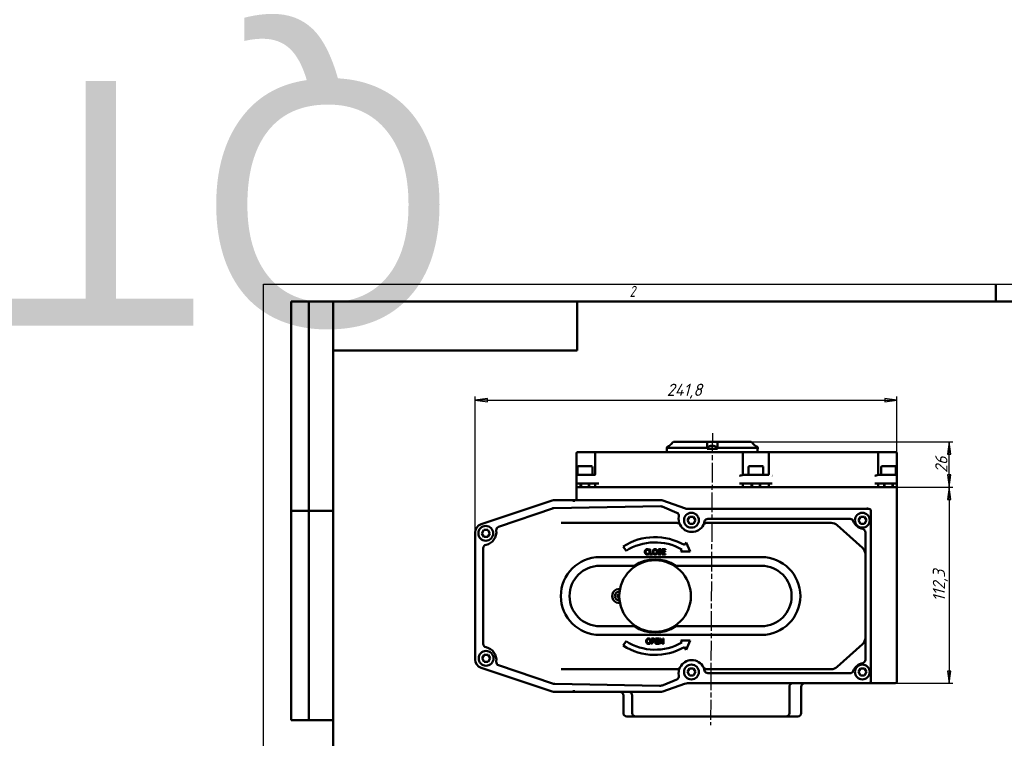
# Model space of a CAD drawing. Header units: millimetres. Extents: x -2878 to 5817, y -195 to 746.
# Tile 6 of 11: x -140 to 425, y 334 to 746. Entities that reach past the tile are written whole.
import ezdxf
from ezdxf.enums import TextEntityAlignment as Align

# ---------------------------------------------------------------- set-up
doc = ezdxf.new("R2018")
doc.units = ezdxf.units.MM
doc.header["$LTSCALE"] = 2
doc.linetypes.add('CHAIN', pattern=[0.7087, 0.4724, -0.0591, 0.1181, -0.0591])
for name, color, linetype, lineweight in [('Видимый контур (ГОСТ)', 7, 'Continuous', 50), ('Кромка (ГОСТ)', 7, 'Continuous', 50), ('Линия резьбы (ГОСТ)', 7, 'Continuous', 25), ('Обозначение (ГОСТ)', 7, 'Continuous', 25), ('Осевая линия (ГОСТ)', 7, 'Continuous', 25), ('Размер (ГОСТ)', 7, 'Continuous', 25), ('Эскизная геометрия (ГОСТ)', 7, 'Continuous', 50)]:
    doc.layers.add(name, color=color, linetype=linetype, lineweight=lineweight)
doc.styles.add('Альтернативный текст (ГОСТ)', font='arial.ttf', dxfattribs={"width": 0.8})
doc.styles.add('Обычный текст (ГОСТ)', font='GOST Common Italic.ttf')
doc.dimstyles.new('Обычный (ГОСТ)', dxfattribs={"dimscale": 2, "dimtxt": 3.5, "dimasz": 3.5, "dimexe": 1, "dimexo": 0, "dimgap": 0.5, "dimtad": 1, "dimtxsty": 'Обычный текст (ГОСТ)', "dimblk": 'Filled-1', "dimcen": 0.09, "dimdle": 15, "dimclrd": 256, "dimclre": 256, "dimclrt": 256, "dimazin": 2, "dimtfac": 0.714286, "dimtdec": 3, "dimtmove": 0, "dimatfit": 3, "dimfxl": 1, "dimtolj": 1, "dimlwd": 25, "dimlwe": 25, "dimarcsym": 0})

# ---------------------------------------------------------------- blocks, each defined once
blk = doc.blocks.new('Рамки ГОСТ - Рамка')
at = {"layer": 'Кромка (ГОСТ)', "lineweight": 25}
for p, q in [((0, 0), (0, 297)), ((0, 297), (420, 297))]:
    blk.add_line(p, q, dxfattribs=at)
at = {"layer": 'Кромка (ГОСТ)'}
for p, q in [((210, 292), (210, 297)), ((415, 292), (20, 292)), ((20, 292), (20, 5))]:
    blk.add_line(p, q, dxfattribs=at)
at = {"layer": 'Кромка (ГОСТ)', "insert": (105, 296.5), "char_height": 3.17, "width": 5.2328, "attachment_point": 1, "style": 'Альтернативный текст (ГОСТ)'}
blk.add_mtext('\\fGOST Common|b0|i1;{\\H3.1700;2}', dxfattribs=at)
blk = doc.blocks.new('ГОСТ - Доп. графы 2')
at = {"layer": 'Эскизная геометрия (ГОСТ)'}
for p, q in [((-12, 0), (-12, 120)), ((-12, 120), (0, 120)), ((-7, 0), (-7, 120)), ((-12, 60), (0, 60)), ((0, 0), (-12, 0))]:
    blk.add_line(p, q, dxfattribs=at)
at = {"layer": 'Обозначение (ГОСТ)', "lineweight": 30, "flags": 17}
for tag, p in [('Первичная_применяемость', (-3.65, 90.03)), ('Справочный_номер', (-3.55, 30.02))]:
    blk.add_attdef(tag, text='', height=3.17, rotation=90, dxfattribs=at).set_placement(p, align=Align.MIDDLE_CENTER)
blk = doc.blocks.new('ГОСТ - Доп. графы 3')
at = {"layer": 'Эскизная геометрия (ГОСТ)'}
for p, q in [((0, 0), (70, 0)), ((70, 0), (70, -14)), ((70, -14), (0, -14))]:
    blk.add_line(p, q, dxfattribs=at)
at = {"layer": 'Обозначение (ГОСТ)', "lineweight": 30}
blk.add_attdef('ОБОЗНАЧЕНИЕ', text='', height=5, rotation=180, dxfattribs=at).set_placement((34.94, -6.97), align=Align.MIDDLE_CENTER)
blk = doc.blocks.new('Filled-1')
at = {"color": 0}
for p, q in [((0, 0), (-1, 0.143)), ((-1, 0.143), (-1, -0.143)), ((-1, 0), (0, 0)), ((-1, -0.143), (0, 0))]:
    blk.add_line(p, q, dxfattribs=at)
at = {"color": 0, "flags": 128}
blk.add_lwpolyline([(-1, -0.143), (0, 0), (-1, 0.143), (-1, -0.143)], dxfattribs=at)
at = {"color": 0}
blk.add_solid([(-1, -0.143), (0, 0), (-1, 0.143), (-1, -0.143)], dxfattribs=at)
blk = doc.blocks.new('*D9')
at = {"layer": 'Defpoints', "color": 0, "linetype": 'Continuous', "transparency": 16777216}
for p in [(363.23, 527.48), (363.23, 477.48), (121.43, 451.58)]:
    blk.add_point(p, dxfattribs=at)
at = {"layer": 'Размер (ГОСТ)', "linetype": 'Continuous', "lineweight": 25, "transparency": 16777216}
for p, q in [((121.43, 451.58), (121.43, 529.48)), ((128.43, 527.48), (356.23, 527.48)), ((363.23, 477.48), (363.23, 529.48))]:
    blk.add_line(p, q, dxfattribs=at)
at = {"layer": 'Размер (ГОСТ)', "linetype": 'Continuous', "lineweight": 25, "transparency": 16777216, "xscale": 7, "yscale": 7, "zscale": 7, "rotation": 180}
blk.add_blockref('Filled-1', (121.43, 527.48), dxfattribs=at)
at = {"layer": 'Размер (ГОСТ)', "linetype": 'Continuous', "lineweight": 25, "transparency": 16777216, "xscale": 7, "yscale": 7, "zscale": 7}
blk.add_blockref('Filled-1', (363.23, 527.48), dxfattribs=at)
at = {"layer": 'Размер (ГОСТ)', "linetype": 'Continuous', "lineweight": 25, "transparency": 16777216, "insert": (231.33, 536.88), "char_height": 7, "attachment_point": 1, "style": 'Обычный текст (ГОСТ)'}
blk.add_mtext('\\A1;241,8', dxfattribs=at)
blk = doc.blocks.new('*D19')
at = {"layer": 'Defpoints', "color": 0, "linetype": 'Continuous', "transparency": 16777216}
for p in [(279.73, 503.58), (393.23, 503.58), (363.23, 477.58)]:
    blk.add_point(p, dxfattribs=at)
at = {"layer": 'Размер (ГОСТ)', "linetype": 'Continuous', "lineweight": 25, "transparency": 16777216}
for p, q in [((279.73, 503.58), (395.23, 503.58)), ((393.23, 484.58), (393.23, 496.58)), ((363.23, 477.58), (395.23, 477.58))]:
    blk.add_line(p, q, dxfattribs=at)
at = {"layer": 'Размер (ГОСТ)', "linetype": 'Continuous', "lineweight": 25, "transparency": 16777216, "xscale": 7, "yscale": 7, "zscale": 7}
for p, rotation in [((393.23, 503.58), 90), ((393.23, 477.58), 270)]:
    blk.add_blockref('Filled-1', p, dxfattribs=dict(at, rotation=rotation))
at = {"layer": 'Размер (ГОСТ)', "linetype": 'Continuous', "lineweight": 25, "transparency": 16777216, "insert": (385.23, 485.76), "char_height": 7, "attachment_point": 1, "rotation": 90, "style": 'Обычный текст (ГОСТ)'}
blk.add_mtext('\\A1;26', dxfattribs=at)
blk = doc.blocks.new('*D20')
at = {"layer": 'Defpoints', "color": 0, "linetype": 'Continuous', "transparency": 16777216}
for p in [(363.23, 477.48), (361.23, 365.18), (393.23, 365.18)]:
    blk.add_point(p, dxfattribs=at)
at = {"layer": 'Размер (ГОСТ)', "linetype": 'Continuous', "lineweight": 25, "transparency": 16777216}
for p, q in [((363.23, 477.48), (395.23, 477.48)), ((393.23, 470.48), (393.23, 372.18)), ((361.23, 365.18), (395.23, 365.18))]:
    blk.add_line(p, q, dxfattribs=at)
at = {"layer": 'Размер (ГОСТ)', "linetype": 'Continuous', "lineweight": 25, "transparency": 16777216, "xscale": 7, "yscale": 7, "zscale": 7}
for p, rotation in [((393.23, 477.48), 90), ((393.23, 365.18), 270)]:
    blk.add_blockref('Filled-1', p, dxfattribs=dict(at, rotation=rotation))
at = {"layer": 'Размер (ГОСТ)', "linetype": 'Continuous', "lineweight": 25, "transparency": 16777216, "insert": (383.83, 412.07), "char_height": 7, "attachment_point": 1, "rotation": 90, "style": 'Обычный текст (ГОСТ)'}
blk.add_mtext('\\A1;112,3', dxfattribs=at)

msp = doc.modelspace()

# ---------------------------------------------------------------- linework, layer by layer
at = {"layer": 'Видимый контур (ГОСТ)'}
for p, q in [((235.067, 503.58), (235.067, 503.58)), ((235.067, 503.58), (254.677, 503.58)), ((254.677, 503.58), (260.13, 503.58)), ((260.13, 503.58), (279.736, 503.58)), ((179.559, 497.08), (179.559, 484.08)), ((180.059, 497.58), (181.766, 497.58)), ((190.763, 497.58), (181.766, 497.58)), ((190.263, 497.08), (190.263, 485.08)), ((190.763, 497.58), (192.263, 497.58)), ((272.973, 497.58), (192.263, 497.58)), ((231.316, 499.98), (231.316, 499.58)), ((231.316, 499.58), (231.41, 499.58)), ((231.401, 497.58), (231.401, 499.58)), ((231.41, 499.58), (231.575, 499.58)), ((231.575, 500.08), (231.575, 499.58)), ((254.404, 500.08), (231.575, 500.08)), ((254.404, 499.58), (254.404, 500.08)), ((254.404, 499.58), (256.684, 499.58)), ((254.866, 499.98), (254.866, 499.58)), ((256.684, 499.58), (258.041, 499.58)), ((257.484, 501.087), (256.841, 501.087)), ((257.05, 501.304), (257.069, 501.087)), ((258.041, 499.58), (260.404, 499.58)), ((258.782, 501.087), (258.704, 501.087)), ((259.866, 499.98), (259.866, 499.58)), ((260.404, 500.08), (260.404, 499.58)), ((283.228, 500.08), (260.404, 500.08)), ((272.973, 497.58), (274.473, 497.58)), ((290.26, 497.58), (274.473, 497.58)), ((274.973, 485.08), (274.973, 497.08)), ((282.402, 501.087), (282.324, 501.087)), ((283.228, 499.58), (283.228, 500.08)), ((283.228, 499.58), (283.391, 499.58)), ((283.391, 499.58), (283.486, 499.58)), ((283.401, 497.58), (283.401, 499.58)), ((283.486, 499.98), (283.486, 499.58)), ((289.76, 497.08), (289.76, 485.08)), ((290.26, 497.58), (291.76, 497.58)), ((350.5, 497.58), (291.76, 497.58)), ((350.5, 497.58), (352, 497.58)), ((361.017, 497.58), (352, 497.58)), ((352.5, 485.08), (352.5, 497.08)), ((361.017, 497.58), (362.728, 497.58)), ((363.228, 484.08), (363.228, 497.08)), ((180.139, 489.08), (180.139, 484.58)), ((180.639, 489.58), (188.139, 489.58)), ((188.639, 489.08), (188.639, 484.58)), ((278.139, 489.08), (278.139, 484.58)), ((278.639, 489.58), (286.139, 489.58)), ((286.639, 489.08), (286.639, 484.58)), ((354.189, 489.08), (354.189, 484.58)), ((354.689, 489.58), (362.189, 489.58)), ((362.689, 489.08), (362.689, 484.58)), ((179.559, 484.08), (179.559, 479.58)), ((180.059, 484.58), (181.559, 484.58)), ((183.841, 484.58), (181.559, 484.58)), ((183.841, 484.58), (184.938, 484.58)), ((190.263, 484.58), (184.938, 484.58)), ((281.841, 484.58), (274.973, 484.58)), ((281.841, 484.58), (282.938, 484.58)), ((289.76, 484.58), (282.938, 484.58)), ((358.17, 484.58), (352.5, 484.58)), ((358.17, 484.58), (358.708, 484.58)), ((361.228, 484.58), (358.708, 484.58)), ((361.228, 484.58), (362.728, 484.58)), ((363.228, 479.58), (363.228, 484.08)), ((179.559, 479.58), (179.559, 477.58)), ((181.559, 479.58), (179.559, 479.58)), ((181.835, 477.58), (179.559, 477.58)), ((179.559, 477.48), (179.559, 470.68)), ((179.559, 477.48), (181.559, 477.48)), ((181.559, 479.58), (192.263, 479.58)), ((181.559, 477.48), (361.228, 477.48)), ((181.835, 477.58), (181.889, 477.58)), ((181.889, 479.58), (181.889, 477.48)), ((186.889, 479.58), (186.889, 477.48)), ((186.889, 477.58), (190.263, 477.58)), ((190.263, 477.58), (190.263, 479.58)), ((192.263, 477.58), (190.263, 477.58)), ((192.263, 477.58), (272.973, 477.58)), ((211.985, 477.48), (211.985, 477.58)), ((246.471, 477.48), (246.471, 477.58)), ((272.973, 479.58), (291.76, 479.58)), ((274.973, 477.58), (272.973, 477.58)), ((274.973, 477.58), (274.973, 479.58)), ((274.973, 477.58), (279.889, 477.58)), ((279.889, 479.58), (279.889, 477.48)), ((284.889, 479.58), (284.889, 477.48)), ((284.889, 477.58), (289.76, 477.58)), ((289.76, 477.58), (289.76, 479.58)), ((291.76, 477.58), (289.76, 477.58)), ((291.76, 477.58), (350.5, 477.58)), ((350.5, 479.58), (361.228, 479.58)), ((352.5, 477.58), (350.5, 477.58)), ((352.5, 477.58), (352.5, 479.58)), ((352.5, 477.58), (355.939, 477.58)), ((355.939, 479.58), (355.939, 477.48)), ((360.939, 479.58), (360.939, 477.48)), ((360.939, 477.58), (360.947, 477.58)), ((363.228, 477.58), (360.947, 477.58)), ((363.228, 479.58), (361.228, 479.58)), ((361.228, 477.48), (363.228, 477.48)), ((363.228, 477.58), (363.228, 479.58)), ((363.228, 366.18), (363.228, 477.48)), ((165.658, 469.923), (124.847, 456.319)), ((177.97, 470.18), (167.239, 470.18)), ((177.97, 470.18), (177.97, 469.18)), ((178.97, 470.18), (177.97, 470.18)), ((177.97, 469.17), (177.97, 469.18)), ((227.884, 470.18), (178.97, 470.18)), ((242.003, 465.295), (228.552, 470.065)), ((166.428, 465.539), (134.912, 454.875)), ((166.341, 466.038), (166.428, 465.539)), ((227.812, 466.602), (166.428, 465.539)), ((166.428, 465.539), (166.514, 465.041)), ((237.04, 462.956), (228.612, 466.45)), ((347.228, 465.18), (242.672, 465.18)), ((348.228, 366.18), (348.228, 464.18)), ((243.15, 458.644), (244.304, 460.644)), ((244.304, 456.644), (243.15, 458.644)), ((244.304, 460.644), (246.614, 460.644)), ((246.614, 460.644), (247.769, 458.644)), ((247.769, 458.644), (246.614, 456.644)), ((336.388, 459.399), (254.906, 459.399)), ((341.15, 458.644), (342.304, 460.644)), ((342.304, 456.644), (341.15, 458.644)), ((342.304, 460.644), (344.614, 460.644)), ((344.614, 460.644), (345.769, 458.644)), ((345.769, 458.644), (344.614, 456.644)), ((125.232, 451.094), (126.387, 453.094)), ((126.387, 453.094), (128.696, 453.094)), ((128.696, 453.094), (129.851, 451.094)), ((203.07, 457.109), (170.781, 457.109)), ((237.143, 457.109), (203.07, 457.109)), ((246.614, 456.644), (244.304, 456.644)), ((325.585, 457.109), (254.096, 457.109)), ((343.535, 442.714), (328.925, 455.83)), ((344.614, 456.644), (342.304, 456.644)), ((345.195, 438.993), (345.195, 451.674)), ((121.428, 451.576), (121.428, 378.783)), ((126.387, 449.094), (125.232, 451.094)), ((128.696, 449.094), (126.387, 449.094)), ((129.851, 451.094), (128.696, 449.094)), ((126.114, 442.611), (126.114, 387.748)), ((206.348, 443.59), (207.969, 441.066)), ((221.011, 441.312), (221.042, 441.312)), ((221.042, 441.312), (221.042, 441.793)), ((221.414, 441.992), (221.414, 438.992)), ((221.813, 441.992), (221.414, 441.992)), ((221.813, 439.347), (221.813, 441.992)), ((228.131, 441.375), (228.16, 441.375)), ((228.16, 441.375), (228.16, 441.851)), ((230.56, 441.992), (228.683, 441.992)), ((228.683, 441.992), (228.683, 438.992)), ((229.082, 441.637), (230.56, 441.637)), ((229.082, 440.816), (229.082, 441.637)), ((230.46, 440.816), (229.082, 440.816)), ((229.082, 440.461), (230.46, 440.461)), ((229.082, 439.347), (229.082, 440.461)), ((230.46, 440.461), (230.46, 440.816)), ((230.56, 441.637), (230.56, 441.992)), ((239.928, 441.846), (239.283, 440.748)), ((239.283, 440.748), (244.766, 440.748)), ((242.328, 445.936), (241.446, 444.434)), ((244.766, 440.748), (242.328, 445.936)), ((285.55, 437.509), (192.889, 437.509)), ((221.042, 439.673), (221.013, 439.673)), ((221.042, 439.196), (221.042, 439.673)), ((221.414, 438.992), (223.152, 438.992)), ((223.152, 439.347), (221.813, 439.347)), ((223.152, 438.992), (223.152, 439.347)), ((226.237, 439.673), (226.237, 439.172)), ((226.267, 439.673), (226.237, 439.673)), ((228.683, 438.992), (230.56, 438.992)), ((230.56, 439.347), (229.082, 439.347)), ((230.56, 438.992), (230.56, 439.347)), ((345.195, 391.366), (345.195, 438.993)), ((212.728, 432.509), (192.889, 432.509)), ((285.55, 432.509), (236.451, 432.509)), ((192.889, 397.85), (212.728, 397.85)), ((236.451, 397.85), (285.55, 397.85)), ((192.889, 392.85), (285.55, 392.85)), ((222.61, 390.774), (222.61, 387.774)), ((223.364, 390.774), (222.61, 390.774)), ((223.009, 389.233), (223.009, 390.429)), ((223.009, 390.429), (223.339, 390.429)), ((226.762, 390.774), (224.886, 390.774)), ((224.886, 390.774), (224.886, 387.774)), ((225.284, 390.419), (226.762, 390.419)), ((225.284, 389.597), (225.284, 390.419)), ((226.663, 389.597), (225.284, 389.597)), ((226.663, 389.243), (226.663, 389.597)), ((226.762, 390.419), (226.762, 390.774)), ((227.2, 390.774), (227.2, 387.774)), ((227.766, 390.774), (227.2, 390.774)), ((227.572, 390.361), (228.899, 387.774)), ((227.572, 387.774), (227.572, 390.361)), ((228.975, 388.399), (227.766, 390.774)), ((228.975, 390.774), (228.975, 388.399)), ((229.347, 390.774), (228.975, 390.774)), ((229.347, 387.774), (229.347, 390.774)), ((239.283, 389.611), (239.928, 388.513)), ((244.766, 389.611), (239.283, 389.611)), ((242.328, 384.423), (244.766, 389.611)), ((345.195, 378.685), (345.195, 391.366)), ((207.969, 389.293), (206.348, 386.769)), ((222.61, 387.774), (223.009, 387.774)), ((223.281, 389.233), (223.009, 389.233)), ((223.009, 388.892), (223.347, 388.892)), ((223.009, 387.774), (223.009, 388.892)), ((224.886, 387.774), (226.762, 387.774)), ((225.284, 389.243), (226.663, 389.243)), ((225.284, 388.129), (225.284, 389.243)), ((226.762, 388.129), (225.284, 388.129)), ((226.762, 387.774), (226.762, 388.129)), ((227.2, 387.774), (227.572, 387.774)), ((228.899, 387.774), (229.347, 387.774)), ((241.446, 385.925), (242.328, 384.423)), ((328.925, 374.529), (343.535, 387.645)), ((125.402, 379.462), (126.557, 381.462)), ((126.557, 377.462), (125.402, 379.462)), ((126.557, 381.462), (128.866, 381.462)), ((128.866, 381.462), (130.021, 379.462)), ((130.021, 379.462), (128.866, 377.462)), ((124.847, 374.04), (165.658, 360.436)), ((128.866, 377.462), (126.557, 377.462)), ((134.912, 375.484), (165.69, 365.069)), ((170.781, 373.25), (203.07, 373.25)), ((203.07, 373.25), (237.143, 373.25)), ((243.15, 371.644), (244.304, 373.644)), ((244.304, 373.644), (246.614, 373.644)), ((246.614, 373.644), (247.769, 371.644)), ((254.096, 373.25), (325.585, 373.25)), ((341.15, 371.644), (342.304, 373.644)), ((342.304, 373.644), (344.614, 373.644)), ((344.614, 373.644), (345.769, 371.644)), ((229.189, 364.148), (237.04, 367.404)), ((244.304, 369.644), (243.15, 371.644)), ((246.614, 369.644), (244.304, 369.644)), ((247.769, 371.644), (246.614, 369.644)), ((254.906, 370.961), (336.388, 370.961)), ((342.304, 369.644), (341.15, 371.644)), ((344.614, 369.644), (342.304, 369.644)), ((345.769, 371.644), (344.614, 369.644)), ((167.206, 364.806), (227.187, 363.768)), ((229.039, 360.467), (241.517, 364.892)), ((243.188, 365.18), (347.228, 365.18)), ((301.602, 363.18), (301.602, 348.08)), ((308.401, 363.18), (308.401, 348.08)), ((347.228, 365.18), (349.228, 365.18)), ((349.228, 365.18), (361.228, 365.18)), ((362.228, 365.18), (361.228, 365.18)), ((167.239, 360.18), (177.97, 360.18)), ((177.97, 361.18), (177.97, 361.189)), ((177.97, 361.18), (177.97, 360.18)), ((177.97, 360.18), (178.97, 360.18)), ((178.97, 360.18), (227.367, 360.18)), ((206.401, 358.18), (206.401, 348.08)), ((211.497, 358.18), (211.497, 348.08)), ((213.497, 346.08), (208.401, 346.08)), ((223.988, 346.08), (213.497, 346.08)), ((223.988, 346.08), (231.219, 346.08)), ((281.598, 346.08), (231.219, 346.08)), ((281.598, 346.08), (288.829, 346.08)), ((299.602, 346.08), (288.829, 346.08)), ((306.401, 346.08), (299.602, 346.08))]:
    msp.add_line(p, q, dxfattribs=at)
for centre, radius in [((245.459, 458.644), 4.25), ((343.459, 458.644), 4.25), ((127.541, 451.094), 4.25), ((224.59, 415.18), 20.517), ((127.712, 379.462), 4.25), ((245.459, 371.644), 4.25), ((343.459, 371.644), 4.25)]:
    msp.add_circle(centre, radius, dxfattribs=at)
for centre, radius, start, end in [((180.059, 497.08), 0.5, 90, 180), ((190.763, 497.08), 0.5, 90, 180), ((232.316, 499.98), 1, 116.26077, 179.99), ((233.816, 496.94), 4.39, 109.45641, 116.26077), ((232.4, 500.947), 0.14, 100.62904, 109.45641), ((255.866, 499.98), 1, 116.26077, 179.99), ((257.366, 496.94), 4.39, 109.45641, 116.26077), ((255.951, 500.947), 0.14, 100.71529, 109.45641), ((258.782, 500.947), 0.14, 70.54359, 90), ((257.366, 496.94), 4.39, 63.73923, 70.54359), ((258.866, 499.98), 1, 0.01, 63.73923), ((274.473, 497.08), 0.5, 0, 90), ((282.402, 500.947), 0.14, 70.54359, 90), ((280.986, 496.94), 4.39, 63.73923, 70.54359), ((282.486, 499.98), 1, 0.01, 63.73923), ((290.26, 497.08), 0.5, 90, 180), ((352, 497.08), 0.5, 0, 90), ((362.728, 497.08), 0.5, 0, 90), ((180.639, 489.08), 0.5, 90, 180), ((188.139, 489.08), 0.5, 0, 90), ((278.639, 489.08), 0.5, 90, 180), ((286.139, 489.08), 0.5, 0, 90), ((354.689, 489.08), 0.5, 90, 180), ((362.189, 489.08), 0.5, 0, 90), ((180.059, 484.08), 0.5, 90, 180), ((189.763, 485.08), 0.5, 270, 0), ((275.473, 485.08), 0.5, 180, 270), ((289.26, 485.08), 0.5, 270, 0), ((353, 485.08), 0.5, 180, 270), ((362.728, 484.08), 0.5, 0, 90), ((167.239, 465.18), 5, 90, 108.43495), ((178.97, 415.18), 55, 90, 91.0418), ((179.059, 470.68), 0.5, 270, 0), ((227.884, 468.18), 2, 70.47499, 90), ((227.846, 464.603), 2, 67.47972, 90.99211), ((236.274, 461.108), 2, 349.63291, 67.47972), ((242.672, 467.18), 2, 250.47499, 270), ((347.228, 464.18), 1, 0, 90), ((245.619, 459.399), 7.5, 169.63291, 206.84023), ((245.619, 459.399), 7.5, 333.15977, 347.8468), ((254.906, 457.399), 2, 90, 167.8468), ((336.388, 457.399), 2, 22.02534, 90), ((345.195, 460.961), 7.5, 202.02534, 257.8468), ((126.428, 451.576), 5, 108.43495, 180), ((126.114, 451.899), 7.5, 282.1532, 6.54102), ((135.553, 452.981), 2, 108.69422, 186.54102), ((237.143, 455.109), 2, 26.84023, 90), ((245.619, 459.399), 7.5, 206.84023, 333.15977), ((254.096, 455.109), 2, 90, 153.15977), ((325.585, 452.109), 5, 48.08538, 90), ((343.195, 451.674), 2, 0, 77.8468), ((224.59, 415.18), 33.763, 60.04939, 122.70353), ((128.114, 442.611), 2, 102.1532, 180), ((224.59, 415.18), 30.763, 60.09344, 122.70353), ((340.195, 438.993), 5, 0, 48.08538), ((192.889, 415.18), 22.329, 90, 270), ((224.59, 415.18), 21, 55.60935, 124.39065), ((285.55, 415.18), 22.329, 270, 90), ((192.889, 415.18), 17.329, 90, 270), ((285.55, 415.18), 17.329, 270, 90), ((204.073, 415.18), 4.064, 84.31615, 275.68385), ((204.073, 415.18), 2.5, 86.50702, 273.49298), ((204.073, 415.18), 0.935, 151.34597, 177.80991), ((204.073, 415.18), 0.935, 241.34597, 267.80991), ((224.59, 415.18), 21, 235.60935, 304.39065), ((340.195, 391.366), 5, 311.91462, 0), ((128.114, 387.748), 2, 180, 257.8468), ((126.114, 378.461), 7.5, 353.45898, 77.8468), ((224.59, 415.18), 33.763, 237.29647, 299.95061), ((224.59, 415.18), 30.763, 237.29647, 299.90656), ((126.428, 378.783), 5, 180, 251.56505), ((245.619, 370.961), 7.5, 26.84023, 153.15977), ((343.195, 378.685), 2, 282.1532, 0), ((135.553, 377.378), 2, 173.45898, 251.30578), ((237.143, 375.25), 2, 270, 333.15977), ((245.619, 370.961), 7.5, 153.15977, 190.36709), ((245.619, 370.961), 7.5, 12.1532, 26.84023), ((254.096, 375.25), 2, 206.84023, 270), ((325.585, 378.25), 5, 270, 311.91462), ((345.195, 369.398), 7.5, 102.1532, 157.97466), ((236.274, 369.251), 2, 292.52028, 10.36709), ((254.906, 372.961), 2, 192.1532, 270), ((336.388, 372.961), 2, 270, 337.97466), ((167.293, 369.806), 5, 251.30578, 269.00789), ((227.274, 368.767), 5, 269.00789, 292.52028), ((243.188, 360.18), 5, 90, 109.52501), ((303.602, 363.18), 2, 90, 180), ((310.401, 363.18), 2, 90, 180), ((347.228, 366.18), 1, 270, 0), ((362.228, 366.18), 1, 270, 0), ((167.239, 365.18), 5, 251.56505, 270), ((178.97, 415.18), 55, 268.9582, 270), ((204.401, 358.18), 2, 0, 90), ((209.497, 358.18), 2, 0, 90), ((227.367, 365.18), 5, 270, 289.52501), ((208.401, 348.08), 2, 180, 270), ((213.497, 348.08), 2, 180, 270), ((299.602, 348.08), 2, 270, 0), ((306.401, 348.08), 2, 270, 0)]:
    msp.add_arc(centre, radius, start, end, dxfattribs=at)
for centre, major_axis, ratio, start_param, end_param in [((233.825, 496.954), (3.691, -2.371), 0.9946206, 2.4035472, 2.4807262), ((257.375, 496.954), (3.676, -2.394), 0.9945757, 2.2549655, 2.4871678), ((257.524, 496.954), (-0.393, 4.369), 0.235444, 0.0831335, 0.3153358), ((257.528, 496.954), (-0.383, 4.37), 0.0567721, 5.9472629, 6.1738808), ((257.205, 496.954), (0.383, 4.37), 0.0567721, 0.1093045, 0.3415068), ((257.405, 496.954), (1.523, -4.114), 0.9679721, 2.4609931, 2.6931954), ((257.357, 496.954), (-3.676, -2.394), 0.9945757, 3.7998872, 4.0282198), ((280.977, 496.954), (-3.661, -2.418), 0.9945302, 3.7934713, 3.8666502), ((281.024, 496.954), (1.519, -4.116), 0.9677843, 2.4620911, 2.5078947), ((204.102, 415.339), (4.317, -0.778), 0.0871557, 4.3758571, 4.6080594), ((204.016, 415.028), (-4.106, 1.545), 0.0871557, 4.8167185, 5.0489208), ((204.225, 415.123), (-1.545, -4.106), 0.0871557, 4.8167185, 5.0489208), ((204.232, 415.151), (-0.778, -4.317), 0.0871557, 4.3916328, 4.6080594), ((203.914, 415.208), (0.778, 4.317), 0.0871557, 4.3758571, 4.4784224)]:
    msp.add_ellipse(centre, major_axis=major_axis, ratio=ratio, start_param=start_param, end_param=end_param, dxfattribs=at)
for points, knots in [([(233.816, 502.305), (233.946, 502.434), (234.074, 502.562), (234.482, 502.973), (234.78, 503.279), (235.067, 503.58)], [1.13553758, 1.13553758, 1.13553758, 1.13553758, 1.18828561, 1.18828561, 1.30987869, 1.30987869, 1.30987869, 1.30987869]), ([(235.067, 503.58), (234.781, 503.279), (234.482, 502.973), (234.198, 502.686), (234.074, 502.562), (233.947, 502.434), (233.816, 502.304)], [-0.12159309, -0.12159309, -0.12159309, -0.12159309, 0, 0, 0, 0.05284171, 0.05284171, 0.05284171, 0.05284171]), ([(254.404, 502.305), (254.404, 502.434), (254.412, 502.562), (254.465, 502.973), (254.546, 503.279), (254.677, 503.58)], [1.13553758, 1.13553758, 1.13553758, 1.13553758, 1.18828561, 1.18828561, 1.30987869, 1.30987869, 1.30987869, 1.30987869]), ([(260.13, 503.58), (260.261, 503.279), (260.343, 502.973), (260.379, 502.686), (260.395, 502.562), (260.404, 502.434), (260.404, 502.304)], [-0.12159309, -0.12159309, -0.12159309, -0.12159309, 0, 0, 0, 0.05284171, 0.05284171, 0.05284171, 0.05284171]), ([(280.986, 502.305), (280.856, 502.434), (280.728, 502.562), (280.321, 502.973), (280.022, 503.279), (279.736, 503.58)], [1.13553758, 1.13553758, 1.13553758, 1.13553758, 1.18828561, 1.18828561, 1.30987869, 1.30987869, 1.30987869, 1.30987869]), ([(256.898, 501.3), (256.918, 501.302), (256.939, 501.304), (256.978, 501.307), (256.995, 501.308), (257.023, 501.308), (257.034, 501.308), (257.048, 501.306), (257.051, 501.305), (257.05, 501.302), (257.048, 501.301), (257.046, 501.3)], [0, 0, 0, 0, 0.006105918, 0.006105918, 0.012211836, 0.012211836, 0.018306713, 0.018306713, 0.02440159, 0.02440159, 0.027283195, 0.027283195, 0.027283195, 0.027283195]), ([(257.174, 501.3), (257.173, 501.302), (257.167, 501.304), (257.149, 501.307), (257.135, 501.308), (257.105, 501.308), (257.086, 501.308), (257.059, 501.307), (257.053, 501.307), (257.046, 501.306)], [0, 0, 0, 0, 0.006108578, 0.006108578, 0.012217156, 0.012217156, 0.018309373, 0.018309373, 0.020168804, 0.020168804, 0.020168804, 0.020168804]), ([(257.558, 501.3), (257.56, 501.302), (257.565, 501.304), (257.584, 501.307), (257.598, 501.308), (257.628, 501.308), (257.647, 501.308), (257.687, 501.306), (257.709, 501.305), (257.739, 501.302), (257.749, 501.301), (257.759, 501.3)], [0, 0, 0, 0, 0.006105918, 0.006105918, 0.012211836, 0.012211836, 0.018306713, 0.018306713, 0.02440159, 0.02440159, 0.027283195, 0.027283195, 0.027283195, 0.027283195]), ([(257.835, 501.3), (257.815, 501.302), (257.793, 501.304), (257.755, 501.307), (257.737, 501.308), (257.71, 501.308), (257.699, 501.308), (257.689, 501.307), (257.687, 501.307), (257.686, 501.306)], [0, 0, 0, 0, 0.006105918, 0.006105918, 0.012211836, 0.012211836, 0.018306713, 0.018306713, 0.020168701, 0.020168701, 0.020168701, 0.020168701]), ([(272.973, 484.08), (272.975, 484.08), (272.977, 484.081), (273.122, 484.127), (273.411, 484.219), (274.115, 484.431), (274.668, 484.58), (274.973, 484.58)], [-0.2548791, -0.2548791, -0.2548791, -0.2548791, -0.25419674, -0.25419674, -0.20335739, -0.15251804, 0, 0, 0, 0]), ([(291.75, 484.083), (291.752, 484.082), (291.753, 484.082), (291.756, 484.081), (291.758, 484.08), (291.76, 484.08)], [-0.0004661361, -0.0004661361, -0.0004661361, -0.0004661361, 0, 0, 0.0006823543, 0.0006823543, 0.0006823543, 0.0006823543]), ([(291.76, 484.08), (291.759, 484.081), (291.757, 484.082), (291.754, 484.084), (291.753, 484.085), (291.752, 484.086)], [-0.0006823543, -0.0006823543, -0.0006823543, -0.0006823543, 0, 0, 0.0004697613, 0.0004697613, 0.0004697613, 0.0004697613]), ([(350.5, 484.08), (350.502, 484.08), (350.504, 484.081), (350.65, 484.127), (350.939, 484.219), (351.643, 484.431), (352.195, 484.58), (352.5, 484.58)], [-0.2548791, -0.2548791, -0.2548791, -0.2548791, -0.25419674, -0.25419674, -0.20335739, -0.15251804, 0, 0, 0, 0]), ([(346.693, 465.18), (346.637, 465.18), (346.584, 465.186), (346.439, 465.228), (346.352, 465.279), (346.2, 465.398), (346.142, 465.45), (346.025, 465.56), (345.967, 465.618), (345.907, 465.677), (345.906, 465.678), (345.905, 465.68)], [0.24785759, 0.24785759, 0.24785759, 0.24785759, 0.27219208, 0.27219208, 0.31294199, 0.31294199, 0.33785303, 0.33785303, 0.36262518, 0.36262518, 0.36312839, 0.36312839, 0.36312839, 0.36312839]), ([(238.558, 456.67), (238.551, 456.682), (238.337, 457.022), (238.093, 457.332), (237.846, 457.508)], [0.08695205, 0.08695205, 0.08695205, 0.08695205, 0.09178436, 0.22946091, 0.22946091, 0.22946091, 0.22946091]), ([(238.927, 456.012), (238.926, 456.014), (238.926, 456.015), (238.865, 456.135), (238.745, 456.359), (238.62, 456.572), (238.558, 456.67)], [-0.00061496, -0.00061496, -0.00061496, -0.00061496, 0, 0, 0.045892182, 0.086952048, 0.086952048, 0.086952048, 0.086952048]), ([(202.783, 415.216), (202.777, 415.216), (202.767, 415.217), (202.745, 415.219), (202.728, 415.221), (202.696, 415.225), (202.676, 415.229), (202.644, 415.234), (202.627, 415.238), (202.612, 415.241)], [0.047865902, 0.047865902, 0.047865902, 0.047865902, 0.052083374, 0.052083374, 0.057278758, 0.057278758, 0.062523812, 0.062523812, 0.067030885, 0.067030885, 0.067030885, 0.067030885]), ([(202.787, 415.876), (202.802, 415.871), (202.818, 415.865), (202.848, 415.854), (202.867, 415.846), (202.897, 415.834), (202.913, 415.827), (202.933, 415.817), (202.941, 415.813), (202.947, 415.81)], [0.016435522, 0.016435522, 0.016435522, 0.016435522, 0.020942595, 0.020942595, 0.02618765, 0.02618765, 0.031383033, 0.031383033, 0.035600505, 0.035600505, 0.035600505, 0.035600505]), ([(203.377, 413.894), (203.381, 413.908), (203.387, 413.924), (203.399, 413.955), (203.406, 413.974), (203.419, 414.003), (203.426, 414.019), (203.435, 414.039), (203.44, 414.048), (203.443, 414.053)], [0.016435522, 0.016435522, 0.016435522, 0.016435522, 0.020942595, 0.020942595, 0.02618765, 0.02618765, 0.031383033, 0.031383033, 0.035600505, 0.035600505, 0.035600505, 0.035600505]), ([(203.585, 415.046), (203.605, 415.042), (203.625, 415.034), (203.661, 415.01), (203.677, 414.995), (203.7, 414.961), (203.709, 414.941), (203.719, 414.899), (203.719, 414.877), (203.714, 414.848), (203.711, 414.838), (203.708, 414.829)], [0, 0, 0, 0, 0.006105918, 0.006105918, 0.012211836, 0.012211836, 0.018306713, 0.018306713, 0.02440159, 0.02440159, 0.027283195, 0.027283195, 0.027283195, 0.027283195]), ([(203.604, 415.153), (203.638, 415.149), (203.673, 415.137), (203.72, 415.11), (203.739, 415.096), (203.773, 415.063), (203.787, 415.043), (203.81, 415.004), (203.819, 414.981), (203.83, 414.936), (203.832, 414.912), (203.831, 414.858), (203.824, 414.822), (203.81, 414.79)], [0.115705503, 0.115705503, 0.115705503, 0.115705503, 0.126574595, 0.126574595, 0.133368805, 0.133368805, 0.140163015, 0.140163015, 0.146957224, 0.146957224, 0.153751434, 0.153751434, 0.164620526, 0.164620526, 0.164620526, 0.164620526]), ([(204.047, 415.648), (204.042, 415.614), (204.03, 415.58), (204.003, 415.532), (203.99, 415.514), (203.956, 415.48), (203.937, 415.465), (203.898, 415.443), (203.875, 415.434), (203.829, 415.423), (203.806, 415.42), (203.752, 415.421), (203.716, 415.429), (203.684, 415.442)], [0.115705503, 0.115705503, 0.115705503, 0.115705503, 0.126574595, 0.126574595, 0.133368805, 0.133368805, 0.140163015, 0.140163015, 0.146957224, 0.146957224, 0.153751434, 0.153751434, 0.164620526, 0.164620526, 0.164620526, 0.164620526]), ([(203.939, 415.668), (203.935, 415.648), (203.928, 415.627), (203.904, 415.591), (203.888, 415.576), (203.855, 415.552), (203.835, 415.543), (203.793, 415.534), (203.771, 415.534), (203.741, 415.539), (203.732, 415.541), (203.722, 415.545)], [0, 0, 0, 0, 0.006105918, 0.006105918, 0.012211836, 0.012211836, 0.018306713, 0.018306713, 0.02440159, 0.02440159, 0.027283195, 0.027283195, 0.027283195, 0.027283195]), ([(204.037, 413.89), (204.037, 413.883), (204.036, 413.873), (204.034, 413.851), (204.032, 413.834), (204.027, 413.802), (204.024, 413.782), (204.018, 413.75), (204.015, 413.733), (204.012, 413.719)], [0.047865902, 0.047865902, 0.047865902, 0.047865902, 0.052083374, 0.052083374, 0.057278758, 0.057278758, 0.062523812, 0.062523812, 0.067030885, 0.067030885, 0.067030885, 0.067030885]), ([(204.11, 416.469), (204.11, 416.476), (204.11, 416.486), (204.112, 416.508), (204.114, 416.525), (204.117, 416.547), (204.119, 416.555), (204.12, 416.562)], [0.047865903, 0.047865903, 0.047865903, 0.047865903, 0.052083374, 0.052083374, 0.057278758, 0.057278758, 0.059443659, 0.059443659, 0.059443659, 0.059443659])]:
    msp.add_open_spline(points, degree=3, knots=knots, dxfattribs=at)
for points, weights in [([(233.816, 502.304), (232.746, 501.242), (231.575, 500.08)], [1.00372681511, 1.00423490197, 1.00270666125]), ([(232.68, 501.178), (233.261, 501.754), (233.816, 502.305)], [1.0037067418, 1.00398988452, 1.00372626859]), ([(254.404, 500.08), (254.404, 501.243), (254.404, 502.305)], [1.00270530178, 1.00423297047, 1.00372310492]), ([(260.404, 502.304), (260.404, 501.242), (260.404, 500.08)], [1.00372681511, 1.00423490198, 1.00270666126]), ([(283.228, 500.08), (282.057, 501.243), (280.986, 502.305)], [1.00270651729, 1.00423516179, 1.00372626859]), ([(202.783, 415.216), (202.989, 415.216), (203.139, 415.215)], [1.00329461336, 1.01453007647, 1]), ([(203.253, 415.628), (203.124, 415.704), (202.947, 415.81)], [1, 1.01453008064, 1.00329461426]), ([(203.139, 415.215), (203.449, 415.174), (203.604, 415.153)], [1, 1.44094764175, 1.84165152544]), ([(203.684, 415.442), (203.54, 415.504), (203.253, 415.628)], [1.84165152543, 1.44094764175, 1]), ([(203.625, 414.359), (203.548, 414.23), (203.443, 414.053)], [1, 1.01453007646, 1.00329461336]), ([(203.81, 414.79), (203.748, 414.647), (203.625, 414.359)], [1.84165152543, 1.44094764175, 1]), ([(204.037, 414.245), (204.065, 414.449), (204.082, 414.58)], [1, 1.25209187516, 1.49103022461]), ([(204.037, 413.89), (204.037, 414.096), (204.037, 414.245)], [1.00329461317, 1.01453007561, 1]), ([(204.088, 415.955), (204.062, 415.764), (204.047, 415.648)], [1.1850789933, 1.52586253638, 1.84165152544]), ([(204.11, 416.469), (204.11, 416.434), (204.109, 416.4)], [1.00329461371, 1.00522366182, 1.00639318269])]:
    msp.add_rational_spline(points, weights, degree=2, dxfattribs=at)
for points, degree in [([(256.83, 501.079), (256.834, 501.084), (256.837, 501.087), (256.841, 501.087)], 3), ([(219.141, 441.632), (218.959, 441.426), (218.767, 440.867), (218.767, 440.49)], 2), ([(218.767, 440.49), (218.767, 440.111), (218.964, 439.527), (219.143, 439.333)], 2), ([(220.116, 442.046), (219.812, 442.046), (219.321, 441.834), (219.141, 441.632)], 2), ([(219.182, 440.49), (219.182, 440.779), (219.323, 441.243), (219.45, 441.397)], 2), ([(219.459, 439.583), (219.331, 439.736), (219.182, 440.181), (219.182, 440.49)], 2), ([(219.45, 441.397), (219.579, 441.547), (219.921, 441.705), (220.113, 441.705)], 2), ([(220.113, 441.705), (220.289, 441.705), (220.558, 441.625), (220.673, 441.562)], 2), ([(220.643, 441.968), (220.532, 442.002), (220.267, 442.046), (220.116, 442.046)], 2), ([(221.042, 441.793), (220.942, 441.846), (220.741, 441.936), (220.643, 441.968)], 2), ([(220.673, 441.562), (220.792, 441.496), (220.957, 441.36), (221.011, 441.312)], 2), ([(223.656, 441.649), (223.483, 441.443), (223.296, 440.869), (223.296, 440.492)], 2), ([(223.296, 440.492), (223.296, 440.123), (223.481, 439.537), (223.653, 439.337)], 2), ([(224.621, 442.055), (224.319, 442.055), (223.831, 441.849), (223.656, 441.649)], 2), ([(223.712, 440.492), (223.712, 440.784), (223.838, 441.246), (223.957, 441.399)], 2), ([(224.623, 439.274), (224.207, 439.274), (223.712, 439.902), (223.712, 440.492)], 2), ([(223.957, 441.399), (224.081, 441.56), (224.407, 441.71), (224.623, 441.71)], 2), ([(225.588, 441.649), (225.418, 441.842), (224.927, 442.055), (224.621, 442.055)], 2), ([(224.623, 441.71), (224.832, 441.71), (225.168, 441.555), (225.287, 441.399)], 2), ([(225.532, 440.492), (225.532, 439.902), (225.039, 439.274), (224.623, 439.274)], 2), ([(225.287, 441.399), (225.404, 441.248), (225.532, 440.789), (225.532, 440.492)], 2), ([(225.948, 440.492), (225.948, 440.867), (225.759, 441.45), (225.588, 441.649)], 2), ([(225.588, 439.337), (225.763, 439.537), (225.948, 440.128), (225.948, 440.492)], 2), ([(227.268, 442.046), (226.828, 442.046), (226.259, 441.552), (226.259, 441.188)], 2), ([(226.259, 441.188), (226.259, 441.013), (226.361, 440.745), (226.454, 440.645)], 2), ([(226.454, 440.645), (226.549, 440.546), (226.794, 440.422), (226.95, 440.38)], 2), ([(226.675, 441.229), (226.675, 441.44), (227.018, 441.701), (227.295, 441.701)], 2), ([(227.066, 440.762), (226.877, 440.813), (226.675, 441.039), (226.675, 441.229)], 2), ([(226.95, 440.38), (227.122, 440.337), (227.353, 440.283), (227.492, 440.244)], 2), ([(227.682, 440.604), (227.56, 440.641), (227.193, 440.728), (227.066, 440.762)], 2), ([(228.16, 441.851), (227.968, 441.946), (227.521, 442.046), (227.268, 442.046)], 2), ([(227.295, 441.701), (227.541, 441.701), (227.988, 441.506), (228.131, 441.375)], 2), ([(228.277, 439.848), (228.277, 440.128), (227.99, 440.509), (227.682, 440.604)], 2), ([(219.143, 439.333), (219.323, 439.136), (219.817, 438.939), (220.109, 438.939)], 2), ([(220.113, 439.284), (219.924, 439.284), (219.586, 439.435), (219.459, 439.583)], 2), ([(220.109, 438.939), (220.289, 438.939), (220.512, 438.983), (220.643, 439.026)], 2), ([(220.695, 439.432), (220.58, 439.369), (220.286, 439.284), (220.113, 439.284)], 2), ([(220.643, 439.026), (220.767, 439.065), (220.942, 439.15), (221.042, 439.196)], 2), ([(221.013, 439.673), (220.967, 439.627), (220.804, 439.496), (220.695, 439.432)], 2), ([(223.653, 439.337), (223.831, 439.136), (224.317, 438.929), (224.621, 438.929)], 2), ([(224.621, 438.929), (224.915, 438.929), (225.404, 439.128), (225.588, 439.337)], 2), ([(226.237, 439.172), (226.439, 439.075), (226.896, 438.939), (227.222, 438.939)], 2), ([(227.193, 439.284), (226.962, 439.284), (226.464, 439.488), (226.267, 439.673)], 2), ([(227.861, 439.785), (227.861, 439.559), (227.524, 439.284), (227.193, 439.284)], 2), ([(227.222, 438.939), (227.497, 438.939), (227.861, 439.08), (228.005, 439.211)], 2), ([(227.492, 440.244), (227.684, 440.188), (227.861, 439.965), (227.861, 439.785)], 2), ([(228.005, 439.211), (228.134, 439.33), (228.277, 439.671), (228.277, 439.848)], 2), ([(219.88, 390.431), (219.707, 390.225), (219.52, 389.651), (219.52, 389.274)], 2), ([(220.845, 390.837), (220.544, 390.837), (220.055, 390.631), (219.88, 390.431)], 2), ([(219.936, 389.274), (219.936, 389.566), (220.062, 390.028), (220.181, 390.181)], 2), ([(220.181, 390.181), (220.305, 390.341), (220.631, 390.492), (220.847, 390.492)], 2), ([(221.813, 390.431), (221.642, 390.623), (221.151, 390.837), (220.845, 390.837)], 2), ([(220.847, 390.492), (221.057, 390.492), (221.392, 390.337), (221.511, 390.181)], 2), ([(221.511, 390.181), (221.628, 390.03), (221.757, 389.571), (221.757, 389.274)], 2), ([(222.172, 389.274), (222.172, 389.649), (221.983, 390.232), (221.813, 390.431)], 2), ([(223.339, 390.429), (223.527, 390.429), (223.779, 390.378), (223.874, 390.315)], 2), ([(224.149, 390.587), (224.006, 390.687), (223.631, 390.774), (223.364, 390.774)], 2), ([(223.874, 390.315), (223.984, 390.242), (224.091, 390.013), (224.091, 389.858)], 2), ([(224.091, 389.858), (224.091, 389.714), (224.01, 389.503), (223.92, 389.413)], 2), ([(224.506, 389.87), (224.506, 390.12), (224.317, 390.473), (224.149, 390.587)], 2), ([(224.244, 389.204), (224.368, 389.325), (224.506, 389.675), (224.506, 389.87)], 2), ([(219.52, 389.274), (219.52, 388.905), (219.705, 388.319), (219.877, 388.119)], 2), ([(219.877, 388.119), (220.055, 387.918), (220.541, 387.711), (220.845, 387.711)], 2), ([(220.847, 388.056), (220.432, 388.056), (219.936, 388.683), (219.936, 389.274)], 2), ([(220.845, 387.711), (221.139, 387.711), (221.628, 387.91), (221.813, 388.119)], 2), ([(221.757, 389.274), (221.757, 388.683), (221.263, 388.056), (220.847, 388.056)], 2), ([(221.813, 388.119), (221.988, 388.319), (222.172, 388.909), (222.172, 389.274)], 2), ([(223.92, 389.413), (223.823, 389.311), (223.524, 389.233), (223.281, 389.233)], 2), ([(223.347, 388.892), (223.668, 388.892), (224.088, 389.05), (224.244, 389.204)], 2)]:
    msp.add_open_spline(points, degree=degree, dxfattribs=at)
at = {"layer": 'Линия резьбы (ГОСТ)'}
for p, q in [((182.368, 479.58), (182.368, 477.48)), ((186.411, 477.48), (186.411, 479.58)), ((280.368, 479.58), (280.368, 477.48)), ((284.411, 477.48), (284.411, 479.58)), ((356.417, 479.58), (356.417, 477.48)), ((360.46, 477.48), (360.46, 479.58))]:
    msp.add_line(p, q, dxfattribs=at)
at = {"layer": 'Осевая линия (ГОСТ)', "linetype": 'CHAIN', "ltscale": 11.993792}
msp.add_line((257.435, 508.579), (256.377, 341.08), dxfattribs=at)

# ---------------------------------------------------------------- block references
ref = msp.add_blockref('ГОСТ - Доп. графы 3', (40, 584), dxfattribs=dict(xscale=2, yscale=2, zscale=2))
lines = msp.add_mtext('QT-N-030EM-O1-220VAC-У1 HARK', dxfattribs={"layer": 'Обозначение (ГОСТ)', "insert": (109.884, 570.065), "char_height": 140.24968, "attachment_point": 1, "rotation": 180})
ref.add_attrib('ОБОЗНАЧЕНИЕ', '', (109.884, 570.065)).embed_mtext(lines)
at = {"xscale": 2, "yscale": 2, "zscale": 2}
for name, p in [('Рамки ГОСТ - Рамка', (0, 0)), ('ГОСТ - Доп. графы 2', (40, 344))]:
    msp.add_blockref(name, p, dxfattribs=at)

# ---------------------------------------------------------------- dimensions: what is measured, and where the dimension line sits
at = {"layer": 'Размер (ГОСТ)', "linetype": 'Continuous', "lineweight": 25}
for base, p1, p2, angle, picture, middle in [((363.228, 527.48), (121.428, 451.576), (363.228, 477.48), 180, '*D9', (242.328, 527.48)), ((393.228, 503.58), (363.228, 477.58), (279.735, 503.58), 90, '*D19', (393.228, 490.58)), ((393.228, 365.18), (363.228, 477.48), (361.228, 365.18), 90, '*D20', (393.228, 421.33))]:
    dim = msp.add_linear_dim(base=base, p1=p1, p2=p2, angle=angle, dimstyle='Обычный (ГОСТ)', override={"dimgap": 0.5, "dimdec": 2, "dimtol": 0, "dimlim": 0, "dimtp": 0, "dimtm": 0, "dimtdec": 3, "dimtofl": 0, "dimatfit": 1}, dxfattribs=at)
    dim.commit()
    dim.dimension.update_dxf_attribs({"geometry": picture, "text_midpoint": middle, "dimtype": 160})

doc.saveas('drawing.dxf')
